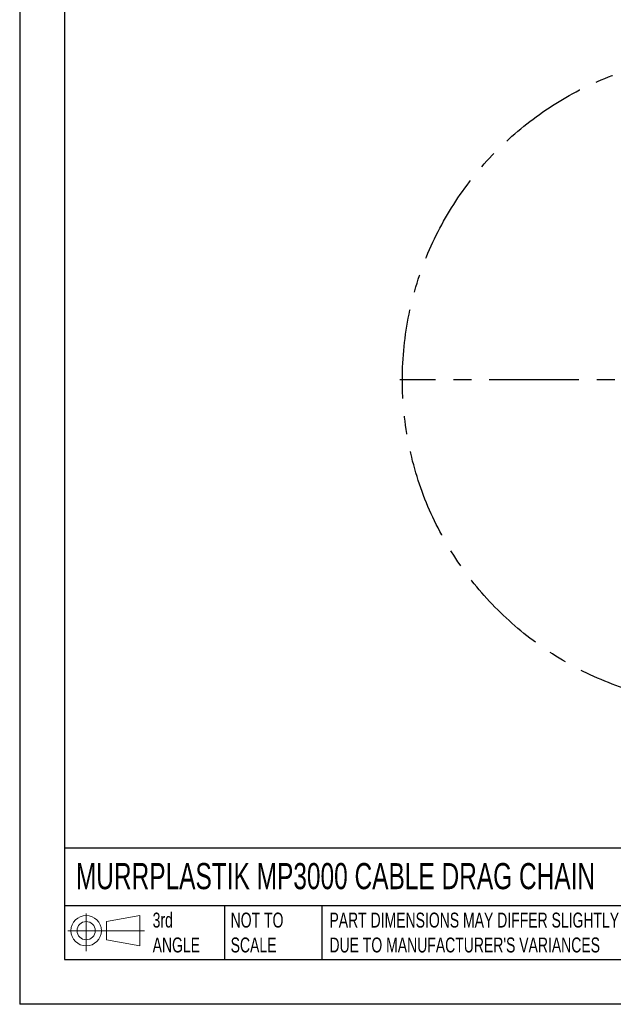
# Model space of a CAD drawing. Header units: millimetres. Extents: x 0 to 1816, y 0 to 1403.
# Tile 1 of 14: x 0 to 547, y 0 to 907. Entities that reach past the tile are written whole.
import ezdxf

# ---------------------------------------------------------------- set-up
doc = ezdxf.new("R2010")
doc.units = ezdxf.units.MM
doc.header["$LTSCALE"] = 6.5
doc.linetypes.add('CENTERX2', pattern=[20.32, 12.7, -2.54, 2.54, -2.54])
doc.layers.add('CENTER', color=40, linetype='CENTERX2')
doc.layers.add('TEXT', color=140, linetype='Continuous', lineweight=25)
doc.styles.add('SLDTEXTSTYLE0', font='TXT', dxfattribs={"width": 0.7})

# ---------------------------------------------------------------- blocks, each defined once
blk = doc.blocks.new('Block11')
at = {"color": 7, "linetype": 'Continuous', "lineweight": 18}
for p, q in [((16.82, 34.52), (16.82, 0)), ((35.62, 27.09), (66.14, 32.71)), ((66.14, 32.71), (66.14, 4.76)), ((0, 18.73), (70.68, 18.73)), ((35.62, 10.37), (35.62, 27.09)), ((35.62, 10.37), (66.14, 4.76))]:
    blk.add_line(p, q, dxfattribs=at)
for radius in [13.98, 8.36]:
    blk.add_circle((16.82, 18.73), radius, dxfattribs=at)
blk = doc.blocks.new('Block12')
at = {"color": 7, "linetype": 'Continuous'}
blk.add_blockref('Block11', (0, 0), dxfattribs=at)
blk = doc.blocks.new('SW_CENTERMARKSYMBOL_2')
at = {"layer": 'CENTER', "color": 0}
for p, q in [((0, 5.08), (0, 302.28)), ((-5.08, 0), (-302.28, 0)), ((0, 0), (-2.54, 0)), ((0, 0), (0, 2.54)), ((0, 0), (0, -2.54)), ((0, 0), (2.54, 0)), ((5.08, 0), (302.28, 0)), ((0, -5.08), (0, -302.28))]:
    blk.add_line(p, q, dxfattribs=at)

msp = doc.modelspace()

# ---------------------------------------------------------------- linework, layer by layer
at = {"color": 7, "linetype": 'Continuous'}
for p in [(0.02, 1403.37), (1816.12, 0.02)]:
    msp.add_line(p, (0.02, 0.02), dxfattribs=at)
at = {"layer": 'CENTER'}
msp.add_circle((652.42, 575.31), 299.74, dxfattribs=at)
at = {"layer": 'TEXT'}
for p, q in [((41.27, 1362.08), (41.27, 41.27)), ((1774.82, 143.82), (41.27, 143.82)), ((1774.82, 90.8), (41.27, 90.8)), ((188.79, 90.8), (188.79, 41.27)), ((278.44, 90.8), (278.44, 41.27)), ((41.27, 41.27), (1774.82, 41.27))]:
    msp.add_line(p, q, dxfattribs=at)

# ---------------------------------------------------------------- block references
at = {"layer": 'CENTER'}
msp.add_blockref('SW_CENTERMARKSYMBOL_2', (652.42, 575.31), dxfattribs=at)
at = {"layer": 'TEXT'}
msp.add_blockref('Block12', (44.45, 49.1), dxfattribs=at)

# ---------------------------------------------------------------- texts
at = {"layer": 'TEXT', "attachment_point": 1, "style": 'SLDTEXTSTYLE0'}
for s, insert, char_height in [('MURRPLASTIK MP3000 CABLE DRAG CHAIN', (51.78, 130.15), 24.0771), ('3rd^JANGLE', (122.53, 84.48), 13.758), ('NOT TO^JSCALE', (194.39, 84.48), 13.7583), ("PART DIMENSIONS MAY DIFFER SLIGHTLY ^JDUE TO MANUFACTURER'S VARIANCES", (285.43, 84.48), 13.7583)]:
    msp.add_mtext(s, dxfattribs=dict(at, insert=insert, char_height=char_height))

doc.saveas('drawing.dxf')
